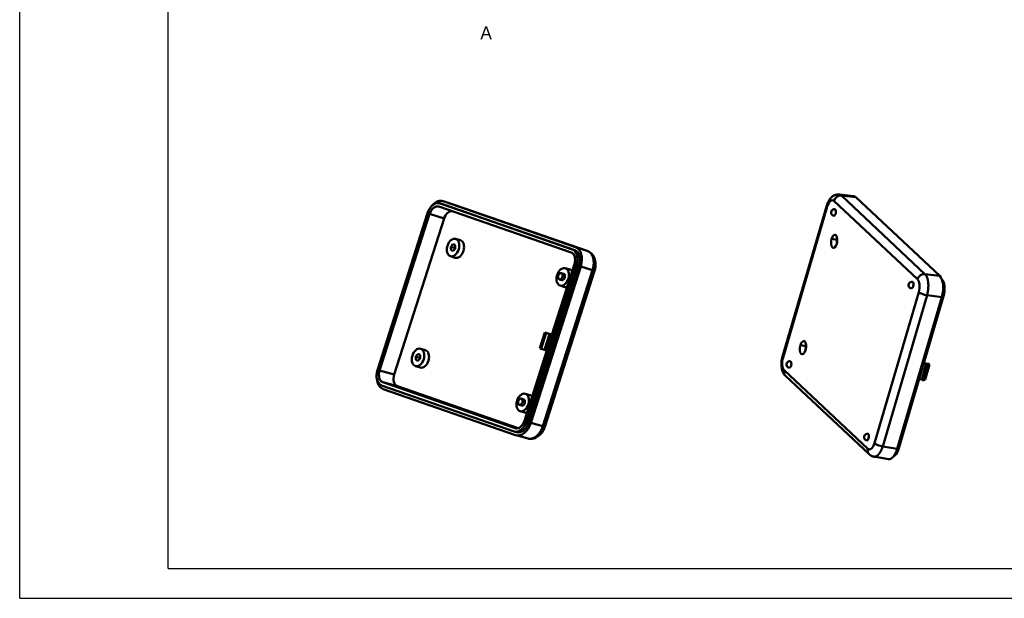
# Model space of a CAD drawing. Header units: millimetres. Extents: x 769 to 1254, y 326 to 1158.
# Tile 1 of 16: x 769 to 1038, y 326 to 484. Entities that reach past the tile are written whole.
import ezdxf

# ---------------------------------------------------------------- set-up
doc = ezdxf.new("R2010")
doc.units = ezdxf.units.MM
doc.layers.add('1轮廓实线层', color=7, linetype='Continuous')
doc.layers.add('2细线层', color=4, linetype='Continuous')
doc.layers.add('剖切线 (ISO)', color=7, linetype='Continuous', lineweight=70)
doc.layers.add('可见 (ISO)', color=7, linetype='Continuous', lineweight=50)
doc.styles.add('标签文本 (ISO)', font='txt')

msp = doc.modelspace()

# ---------------------------------------------------------------- linework, layer by layer
at = {"layer": '1轮廓实线层'}
for q in [(809.5, 658.1), (1242.04, 334.1)]:
    msp.add_line((809.5, 334.1), q, dxfattribs=at)
at = {"layer": '2细线层'}
for q in [(769, 666.2), (1250.14, 326)]:
    msp.add_line((769, 326), q, dxfattribs=at)
at = {"layer": '可见 (ISO)'}
for p, q in [((996.6773, 435.8253), (992.6941, 436.2674)), ((997.3101, 435.514), (993.3353, 435.9551)), ((993.3353, 435.9551), (1016.1708, 414.5552)), ((997.3101, 435.514), (1020.2077, 414.0559)), ((883.412, 432.963), (919.5811, 420.3915)), ((883.6751, 433.8574), (919.8837, 421.2721)), ((884.327, 433.6635), (883.6751, 433.8574)), ((920.5357, 421.0783), (884.327, 433.6635)), ((920.7655, 421.9008), (884.6151, 434.4657)), ((887.9226, 433.3972), (884.6151, 434.4657)), ((923.975, 420.8663), (887.9226, 433.3972)), ((989.3605, 433.2999), (977.2583, 392.0275)), ((989.505, 433.0092), (977.4029, 391.7368)), ((1014.129, 413.1073), (991.2934, 434.5072)), ((866.6915, 388.3381), (880.3545, 431.2032)), ((867.2779, 388.1681), (880.9215, 430.9723)), ((880.9215, 430.9723), (884.8629, 429.699)), ((991.3085, 430.4609), (991.3086, 430.4609)), ((884.8629, 429.699), (871.2765, 387.0743)), ((889.3281, 423.7555), (888.0242, 424.1432)), ((992.2257, 423.9221), (990.6631, 424.1351)), ((886.6132, 419.3986), (887.9171, 419.0108)), ((886.7617, 421.9645), (887.891, 421.6287)), ((920.5357, 421.0783), (919.8837, 421.2721)), ((920.7655, 421.9008), (923.975, 420.8663)), ((921.0187, 417.0694), (907.3557, 374.2042)), ((908.0076, 374.0103), (921.6706, 416.8755)), ((920.4323, 417.2394), (914.2936, 397.9804)), ((921.6706, 416.8755), (921.0187, 417.0694)), ((908.5498, 373.8718), (922.1842, 416.6471)), ((911.8074, 372.9879), (925.3937, 415.6126)), ((912.3857, 372.8352), (925.972, 415.4599)), ((917.5177, 414.6236), (916.8657, 414.8175)), ((919.2705, 415.7455), (917.9666, 416.1332)), ((925.3937, 415.6126), (922.1842, 416.6471)), ((1016.1708, 414.5552), (1020.2077, 414.0559)), ((916.3526, 413.0921), (917.0046, 412.8983)), ((916.5556, 411.3886), (917.8595, 411.0008)), ((1020.7869, 413.1441), (1020.7701, 413.1599)), ((1020.7756, 413.1456), (1020.7869, 413.1441)), ((1002.3551, 368.3533), (1014.4572, 409.6257)), ((1016.7179, 408.7524), (1004.6158, 367.4801)), ((1012.4784, 410.622), (1012.4784, 410.622)), ((1020.7548, 408.2531), (1016.7179, 408.7524)), ((1020.7548, 408.2531), (1008.6099, 366.8348)), ((1009.0541, 366.9968), (1021.2245, 408.5021)), ((1020.8374, 408.5548), (1021.2245, 408.5021)), ((911.0094, 394.2789), (912.3757, 398.5653)), ((911.3437, 394.1627), (912.7099, 398.4491)), ((913.6771, 398.1391), (912.3109, 393.8527)), ((912.3757, 398.5653), (912.7099, 398.4491)), ((912.3757, 398.5653), (914.2979, 397.9936)), ((912.5902, 393.7696), (913.9565, 398.056)), ((912.7099, 398.4491), (913.6771, 398.1391)), ((913.0945, 393.636), (914.4608, 397.9223)), ((913.9565, 398.056), (913.6318, 398.1689)), ((913.6318, 398.1689), (914.4608, 397.9223)), ((913.9565, 398.056), (913.6771, 398.1391)), ((914.4608, 397.9223), (914.2936, 397.9804)), ((879.7643, 393.7508), (878.4604, 394.1385)), ((912.9249, 393.6862), (906.7887, 374.4351)), ((911.3437, 394.1627), (911.0094, 394.2789)), ((912.3109, 393.8527), (911.3437, 394.1627)), ((912.3109, 393.8527), (912.5902, 393.7696)), ((912.595, 393.7845), (913.0945, 393.636)), ((983.7067, 394.8693), (982.1441, 395.0824)), ((877.1979, 391.9598), (878.3272, 391.624)), ((1016.4947, 389.9306), (1015.2777, 385.7802)), ((1016.4947, 389.9306), (1015.8064, 390.0244)), ((1017.1785, 390.0682), (1015.8715, 390.2464)), ((1017.3902, 389.8698), (1016.1732, 385.7194)), ((1016.7003, 389.7378), (1016.4947, 389.9306)), ((1017.0394, 389.6916), (1017.3902, 389.8698)), ((1017.3902, 389.8698), (1017.1785, 390.0682)), ((871.2765, 387.0743), (867.2779, 388.1681)), ((877.0494, 389.3939), (878.3533, 389.0061)), ((977.7311, 388.2551), (1000.5667, 366.8552)), ((979.1385, 388.957), (979.1385, 388.957)), ((1016.7003, 389.7378), (1015.4833, 385.5874)), ((1015.8224, 385.5412), (1017.0394, 389.6916)), ((1017.0394, 389.6916), (1016.7003, 389.7378)), ((904.2982, 372.4444), (868.1291, 385.0159)), ((868.1291, 385.0159), (872.1278, 383.9221)), ((978.083, 386.726), (1000.9186, 365.326)), ((1015.2777, 385.7802), (1014.5894, 385.874)), ((1015.4833, 385.5874), (1015.2777, 385.7802)), ((1015.4833, 385.5874), (1015.8224, 385.5412)), ((1016.1732, 385.7194), (1015.8224, 385.5412)), ((904.0351, 371.5501), (867.8265, 384.1353)), ((868.2486, 383.1189), (904.399, 370.554)), ((872.1278, 383.9221), (905.1236, 372.4536)), ((908.3404, 381.4544), (907.0365, 381.8422)), ((906.5876, 380.3325), (905.9356, 380.5264)), ((905.4225, 378.8011), (906.0745, 378.6072)), ((905.6255, 377.0975), (906.9294, 376.7098)), ((908.0076, 374.0103), (907.3557, 374.2042)), ((908.5498, 373.8718), (911.8074, 372.9879)), ((904.4538, 372.4022), (904.2982, 372.4444)), ((904.5273, 370.5143), (907.7862, 369.6301)), ((1000.3083, 369.118), (1000.3084, 369.118)), ((1004.6158, 367.4801), (1008.6099, 366.8348)), ((1008.6726, 367.0488), (1009.0541, 366.9968)), ((1002.2128, 364.6797), (1006.215, 364.0332))]:
    msp.add_line(p, q, dxfattribs=at)
for centre in [(991.4301, 431.3527), (1012.6, 411.5137), (979.2601, 389.8487), (1000.4299, 370.0098)]:
    msp.add_arc(centre, 0.9, 82.236732, 262.236732, dxfattribs=at)
for centre, major_axis, ratio, start_param, end_param in [((992.8762, 434.2915), (-1.2308, -1.3134), 0.84340709, 3.69864799, 5.25199103), ((996.0935, 431.3624), (0.6074, 4.4599), 0.46085235, 5.96683576, 6.29462687), ((882.5926, 430.3906), (-0.7689, -2.5887), 0.6548593, 3.11158643, 4.68207817), ((883.2495, 430.1784), (-1.2814, -4.3144), 0.6548593, 3.11158643, 4.07648173), ((887.3534, 431.6897), (-0.591, -1.7002), 0.75540541, 3.12467592, 3.15848569), ((991.0877, 432.7934), (1.7273, -0.5065), 0.27604904, 3.16279365, 3.64175699), ((991.0877, 432.7934), (1.7273, -0.5065), 0.27604904, 3.14158115, 3.16279365), ((990.5634, 432.0163), (0.3644, 2.676), 0.46085235, 5.96683576, 7.5373275), ((886.534, 429.1173), (-0.7689, -2.5887), 0.6548593, 3.37236148, 4.68207817), ((991.4301, 431.3527), (-0.1216, -0.8918), 0.46093537, 6.28318531, 7.5376692), ((991.4301, 431.3527), (-0.1216, -0.8918), 0.46093537, 1.25448329, 3.14159745), ((991.3688, 423.4738), (-0.2431, -1.7835), 0.46093537, 1.25448353, 4.39607619), ((887.3187, 421.7709), (0.2565, 0.8627), 0.65487125, 4.68261077, 7.82420342), ((888.6226, 421.3831), (-0.7055, -2.3723), 0.65487125, 0.00006677, 3.14156135), ((991.3688, 423.4738), (-0.2431, -1.7835), 0.46093537, 4.39607619, 7.53766884), ((992.9515, 423.2581), (0.2431, 1.7835), 0.46093537, 1.29664939, 1.84500458), ((887.3187, 421.7709), (0.2565, 0.8627), 0.65487125, 1.54101811, 4.68261077), ((918.7607, 417.8195), (-0.7706, -2.5881), 0.65488305, 1.54155075, 3.11204249), ((919.3981, 417.614), (-1.2844, -4.3135), 0.65488305, 1.54155075, 3.11204249), ((923.4058, 419.1588), (-0.591, -1.7002), 0.75540541, 2.96912375, 3.15848569), ((916.6092, 413.9548), (-0.2565, -0.8627), 0.65487125, 4.68261077, 7.82420342), ((916.6092, 413.9548), (-0.2565, -0.8627), 0.65487125, 1.54101811, 4.68261077), ((917.2611, 413.7609), (0.2565, 0.8627), 0.65487125, 4.68261077, 6.2831545), ((918.565, 413.3732), (-0.7055, -2.3723), 0.65487125, 2.72932534, 3.14156135), ((924.257, 416.0066), (-1.715, 0.5466), 0.02250128, 2.30248134, 3.14241369), ((1015.7117, 412.8915), (-1.2308, -1.3134), 0.84340709, 3.69864799, 5.25199103), ((1018.99, 409.9054), (0.6085, 4.4589), 0.46101837, 4.39641761, 5.96690935), ((917.2611, 413.7609), (0.2565, 0.8627), 0.65487125, 3.14156177, 4.68261077), ((1012.6, 411.5137), (-0.1216, -0.8918), 0.46093537, 1.25448329, 3.14159745), ((1013.3984, 410.617), (0.3651, 2.6754), 0.46101837, 4.39641761, 5.96690935), ((918.565, 413.3732), (-0.7055, -2.3723), 0.65487125, 0.00006677, 0.3527104), ((1012.6, 411.5137), (-0.1216, -0.8918), 0.46093537, 6.28318531, 7.5376692), ((1016.04, 409.4099), (1.7273, -0.5065), 0.27604904, 3.64175699, 5.19510002), ((982.8498, 394.4211), (-0.2431, -1.7835), 0.46093537, 1.25448353, 4.39607619), ((877.7549, 391.7662), (0.2565, 0.8627), 0.65487125, 4.68261077, 7.82420342), ((879.0588, 391.3785), (-0.7055, -2.3723), 0.65487125, 0.00006677, 3.14156135), ((982.8498, 394.4211), (-0.2431, -1.7835), 0.46093537, 4.39607619, 7.53766884), ((984.4325, 394.2053), (0.2431, 1.7835), 0.46093537, 1.29664939, 1.84500458), ((877.7549, 391.7662), (0.2565, 0.8627), 0.65487125, 1.54101811, 4.68261077), ((978.4617, 390.7455), (0.3651, 2.6754), 0.46101837, 1.25482496, 2.8253167), ((978.9856, 391.521), (1.7273, -0.5065), 0.27604904, 3.16306098, 3.64175699), ((978.9856, 391.521), (1.7273, -0.5065), 0.27604904, 3.14158115, 3.16306098), ((979.2601, 389.8487), (-0.1216, -0.8918), 0.46093537, 1.25448329, 3.14159745), ((868.9495, 387.588), (-0.7706, -2.5881), 0.65488305, 4.6831434, 6.25363514), ((979.3138, 388.0394), (-1.2308, -1.3134), 0.84340709, 5.25199103, 6.28316792), ((979.2601, 389.8487), (-0.1216, -0.8918), 0.46093537, 0, 1.25448389), ((869.616, 387.4057), (-1.2844, -4.3135), 0.65488305, 5.34167013, 6.25363514), ((872.9482, 386.4942), (-0.7706, -2.5881), 0.65488305, 4.6831434, 6.25363514), ((905.6791, 379.6637), (0.2565, 0.8627), 0.65487125, 1.54101811, 4.68261077), ((905.6791, 379.6637), (0.2565, 0.8627), 0.65487125, 4.68261077, 7.82420342), ((906.331, 379.4699), (0.2565, 0.8627), 0.65487125, 3.14156177, 4.68261077), ((906.331, 379.4699), (0.2565, 0.8627), 0.65487125, 4.68261077, 6.2831545), ((907.6349, 379.0821), (0.7055, 2.3723), 0.65487125, 5.87091818, 6.28315421), ((907.6349, 379.0821), (0.7055, 2.3723), 0.65487125, 3.14165963, 3.49430325), ((905.1176, 375.0168), (-0.7689, -2.5887), 0.6548593, 6.25317908, 7.82367082), ((905.7646, 374.8413), (-1.2814, -4.3144), 0.6548593, 6.25317908, 7.82367082), ((910.6707, 373.3819), (-1.715, 0.5466), 0.02250128, 2.30248134, 3.14156947), ((1000.4299, 370.0098), (-0.1216, -0.8918), 0.46093537, 0, 1.25448389), ((1000.4299, 370.0098), (-0.1216, -0.8918), 0.46093537, 1.25448329, 3.14159745), ((1001.2967, 369.3461), (0.3644, 2.676), 0.46085235, 2.8252431, 4.39573484), ((1003.9378, 368.1375), (1.7273, -0.5065), 0.27604904, 3.64175699, 5.19510002), ((1002.1494, 366.6394), (-1.2308, -1.3134), 0.84340709, 5.25199103, 6.28316792), ((1006.8458, 368.4896), (0.6074, 4.4599), 0.46085235, 3.13016368, 4.39573484), ((1002.1494, 366.6394), (-1.2308, -1.3134), 0.84340709, 6.28316793, 6.3724611)]:
    msp.add_ellipse(centre, major_axis=major_axis, ratio=ratio, start_param=start_param, end_param=end_param, dxfattribs=at)
for centre, major_axis in [((887.3187, 421.7709), (-0.7055, -2.3723)), ((917.2611, 413.7609), (-0.7055, -2.3723)), ((877.7549, 391.7662), (-0.7055, -2.3723)), ((906.331, 379.4699), (0.7055, 2.3723))]:
    msp.add_ellipse(centre, major_axis=major_axis, ratio=0.65487125, dxfattribs=at)
for points, knots in [([(992.6447, 436.2677), (992.3498, 436.2868), (991.7191, 436.2297), (990.7864, 435.7366), (990.0787, 434.9207), (989.6134, 434.0466), (989.4336, 433.5524), (989.3579, 433.2899)], [0, 0, 0, 0, 0.19000235, 0.42710281, 0.70094243, 0.84820676, 1, 1, 1, 1]), ([(992.632, 436.2722), (992.6342, 436.2721), (992.6414, 436.2718), (992.6538, 436.271), (992.6689, 436.2699), (992.6815, 436.2687), (992.6891, 436.2679), (992.6917, 436.2676)], [0, 0, 0, 0, 0.11086752, 0.36402574, 0.6171841, 0.8703426, 1, 1, 1, 1]), ([(992.6917, 436.2676), (992.6941, 436.2674), (992.7016, 436.2665), (992.7141, 436.265), (992.7291, 436.2629), (992.7441, 436.2606), (992.759, 436.258), (992.7739, 436.2552), (992.7888, 436.2522), (992.8037, 436.2489), (992.8185, 436.2455), (992.8333, 436.2417), (992.848, 436.2378), (992.8627, 436.2336), (992.8774, 436.2292), (992.892, 436.2245), (992.9066, 436.2196), (992.9211, 436.2145), (992.9356, 436.2092), (992.9501, 436.2036), (992.9645, 436.1978), (992.9789, 436.1917), (992.9933, 436.1855), (993.0076, 436.179), (993.0218, 436.1722), (993.036, 436.1653), (993.0502, 436.1581), (993.0643, 436.1507), (993.0783, 436.143), (993.0923, 436.1352), (993.1063, 436.1271), (993.1202, 436.1188), (993.1341, 436.1102), (993.1479, 436.1014), (993.1616, 436.0924), (993.1753, 436.0832), (993.189, 436.0738), (993.2026, 436.0641), (993.2161, 436.0542), (993.2296, 436.0441), (993.243, 436.0337), (993.2564, 436.0232), (993.2697, 436.0124), (993.2829, 436.0014), (993.2961, 435.9902), (993.3092, 435.9787), (993.3223, 435.9671), (993.3309, 435.9591), (993.3353, 435.9551)], [0, 0, 0, 0, 0.01072448, 0.03270802, 0.05469158, 0.07667515, 0.09865874, 0.12064234, 0.14262595, 0.16460958, 0.18659322, 0.20857688, 0.23056055, 0.25254424, 0.27452794, 0.29651165, 0.31849539, 0.34047914, 0.3624629, 0.38444668, 0.40643048, 0.4284143, 0.45039813, 0.47238198, 0.49436584, 0.51634972, 0.53833363, 0.56031754, 0.58230148, 0.60428544, 0.62626941, 0.6482534, 0.67023741, 0.69222145, 0.7142055, 0.73618957, 0.75817365, 0.78015776, 0.80214189, 0.82412604, 0.84611021, 0.8680944, 0.89007862, 0.91206285, 0.93404711, 0.95603138, 0.97801568, 1, 1, 1, 1]), ([(880.3545, 431.2032), (880.6407, 432.101), (881.1651, 432.9095), (882.3944, 433.8921), (883.0917, 434.0601), (883.6751, 433.8574)], [0, 0, 0, 0, 0.5, 0.5, 1, 1, 1, 1]), ([(919.8837, 421.2721), (920.4671, 421.0694), (920.9289, 420.4985), (921.3491, 418.9426), (921.3048, 417.9671), (921.0187, 417.0694)], [0, 0, 0, 0, 0.5, 0.5, 1, 1, 1, 1]), ([(921.6706, 416.8755), (921.9568, 417.7732), (922.001, 418.7487), (921.5809, 420.3046), (921.119, 420.8755), (920.5357, 421.0783)], [0, 0, 0, 0, 0.5, 0.5, 1, 1, 1, 1]), ([(925.3937, 415.6126), (925.3971, 415.623), (925.4037, 415.6436), (925.4135, 415.6747), (925.4232, 415.7058), (925.4328, 415.7369), (925.4422, 415.7681), (925.4514, 415.7993), (925.4605, 415.8306), (925.4694, 415.8619), (925.4782, 415.8933), (925.4868, 415.9246), (925.4953, 415.9561), (925.5036, 415.9875), (925.5118, 416.019), (925.5198, 416.0505), (925.5277, 416.082), (925.5354, 416.1136), (925.543, 416.1452), (925.5504, 416.1768), (925.5577, 416.2085), (925.5648, 416.2401), (925.5717, 416.2718), (925.5785, 416.3035), (925.5851, 416.3352), (925.5916, 416.3669), (925.5979, 416.3986), (925.6041, 416.4304), (925.6101, 416.4621), (925.6159, 416.4939), (925.6216, 416.5256), (925.6271, 416.5574), (925.6325, 416.5892), (925.6377, 416.6209), (925.6427, 416.6527), (925.6476, 416.6844), (925.6524, 416.7162), (925.6569, 416.7479), (925.6613, 416.7797), (925.6656, 416.8114), (925.6697, 416.8431), (925.6736, 416.8748), (925.6773, 416.9065), (925.6809, 416.9382), (925.6844, 416.9698), (925.6876, 417.0015), (925.6908, 417.0331), (925.6937, 417.0647), (925.6965, 417.0962), (925.6991, 417.1278), (925.7016, 417.1593), (925.7039, 417.1907), (925.706, 417.2222), (925.708, 417.2536), (925.7098, 417.285), (925.7114, 417.3163), (925.7129, 417.3476), (925.7142, 417.3789), (925.7154, 417.4101), (925.7163, 417.4413), (925.7172, 417.4724), (925.7178, 417.5035), (925.7183, 417.5345), (925.7186, 417.5655), (925.7188, 417.5965), (925.7188, 417.6274), (925.7187, 417.6582), (925.7183, 417.689), (925.7178, 417.7197), (925.7172, 417.7503), (925.7164, 417.7809), (925.7154, 417.8115), (925.7142, 417.8419), (925.7129, 417.8723), (925.7114, 417.9027), (925.7098, 417.9329), (925.708, 417.9631), (925.706, 417.9933), (925.7039, 418.0233), (925.7016, 418.0533), (925.6992, 418.0832), (925.6965, 418.113), (925.6937, 418.1428), (925.6908, 418.1724), (925.6877, 418.202), (925.6844, 418.2315), (925.681, 418.2609), (925.6774, 418.2902), (925.6736, 418.3194), (925.6697, 418.3486), (925.6656, 418.3776), (925.6614, 418.4066), (925.657, 418.4354), (925.6524, 418.4642), (925.6477, 418.4929), (925.6428, 418.5214), (925.6377, 418.5499), (925.6325, 418.5783), (925.6272, 418.6065), (925.6216, 418.6347), (925.616, 418.6627), (925.6101, 418.6906), (925.6041, 418.7185), (925.5979, 418.7462), (925.5916, 418.7738), (925.5851, 418.8012), (925.5785, 418.8286), (925.5717, 418.8559), (925.5648, 418.883), (925.5577, 418.91), (925.5504, 418.9369), (925.543, 418.9637), (925.5354, 418.9903), (925.5277, 419.0168), (925.5198, 419.0432), (925.5118, 419.0695), (925.5036, 419.0956), (925.4952, 419.1216), (925.4867, 419.1475), (925.4781, 419.1732), (925.4693, 419.1988), (925.4603, 419.2243), (925.4512, 419.2496), (925.442, 419.2748), (925.4326, 419.2998), (925.423, 419.3247), (925.4133, 419.3495), (925.4035, 419.3741), (925.3935, 419.3986), (925.3834, 419.4229), (925.3731, 419.447), (925.3626, 419.4711), (925.3521, 419.4949), (925.3413, 419.5186), (925.3305, 419.5422), (925.3194, 419.5656), (925.3083, 419.5889), (925.297, 419.612), (925.2855, 419.6349), (925.274, 419.6577), (925.2622, 419.6803), (925.2504, 419.7028), (925.2384, 419.7251), (925.2262, 419.7472), (925.2139, 419.7691), (925.2015, 419.7909), (925.189, 419.8126), (925.1763, 419.834), (925.1634, 419.8553), (925.1505, 419.8764), (925.1374, 419.8974), (925.1241, 419.9182), (925.1108, 419.9388), (925.0973, 419.9592), (925.0836, 419.9794), (925.0699, 419.9995), (925.056, 420.0194), (925.042, 420.0391), (925.0278, 420.0586), (925.0135, 420.078), (924.9991, 420.0971), (924.9846, 420.1161), (924.9699, 420.1349), (924.9552, 420.1535), (924.9403, 420.1719), (924.9252, 420.1902), (924.9101, 420.2082), (924.8948, 420.2261), (924.8794, 420.2437), (924.8639, 420.2612), (924.8483, 420.2785), (924.8325, 420.2956), (924.8166, 420.3125), (924.8006, 420.3292), (924.7845, 420.3457), (924.7683, 420.362), (924.752, 420.3781), (924.7355, 420.394), (924.719, 420.4097), (924.7023, 420.4252), (924.6855, 420.4405), (924.6686, 420.4556), (924.6516, 420.4705), (924.6345, 420.4852), (924.6173, 420.4997), (924.6, 420.514), (924.5826, 420.5281), (924.565, 420.542), (924.5474, 420.5557), (924.5297, 420.5691), (924.5118, 420.5824), (924.4939, 420.5954), (924.4758, 420.6083), (924.4577, 420.6209), (924.4395, 420.6333), (924.4211, 420.6455), (924.4027, 420.6575), (924.3842, 420.6693), (924.3656, 420.6808), (924.3468, 420.6922), (924.328, 420.7033), (924.3091, 420.7142), (924.2902, 420.7249), (924.2711, 420.7354), (924.2519, 420.7457), (924.2327, 420.7557), (924.2133, 420.7656), (924.1939, 420.7752), (924.1744, 420.7846), (924.1548, 420.7937), (924.1352, 420.8027), (924.1154, 420.8114), (924.0956, 420.8199), (924.0757, 420.8282), (924.0557, 420.8363), (924.0356, 420.8441), (924.0155, 420.8517), (923.9953, 420.8592), (923.9817, 420.8639), (923.975, 420.8663)], [0, 0, 0, 0, 0.00460846, 0.00921692, 0.01382537, 0.01843382, 0.02304226, 0.0276507, 0.03225913, 0.03686756, 0.04147599, 0.04608441, 0.05069282, 0.05530124, 0.05990965, 0.06451805, 0.06912645, 0.07373485, 0.07834324, 0.08295163, 0.08756001, 0.09216839, 0.09677677, 0.10138514, 0.10599351, 0.11060188, 0.11521024, 0.1198186, 0.12442695, 0.12903531, 0.13364365, 0.138252, 0.14286034, 0.14746868, 0.15207701, 0.15668534, 0.16129367, 0.165902, 0.17051032, 0.17511864, 0.17972695, 0.18433527, 0.18894358, 0.19355188, 0.19816019, 0.20276849, 0.20737679, 0.21198508, 0.21659338, 0.22120167, 0.22580996, 0.23041824, 0.23502652, 0.2396348, 0.24424308, 0.24885136, 0.25345963, 0.2580679, 0.26267617, 0.26728444, 0.2718927, 0.27650096, 0.28110922, 0.28571748, 0.29032574, 0.29493399, 0.29954225, 0.3041505, 0.30875874, 0.31336699, 0.31797524, 0.32258348, 0.32719172, 0.33179996, 0.3364082, 0.34101644, 0.34562467, 0.35023291, 0.35484114, 0.35944937, 0.3640576, 0.36866583, 0.37327406, 0.37788228, 0.38249051, 0.38709873, 0.39170696, 0.39631518, 0.4009234, 0.40553162, 0.41013984, 0.41474806, 0.41935627, 0.42396449, 0.42857271, 0.43318092, 0.43778914, 0.44239735, 0.44700557, 0.45161378, 0.45622199, 0.4608302, 0.46543842, 0.47004663, 0.47465484, 0.47926305, 0.48387126, 0.48847947, 0.49308768, 0.49769589, 0.50230411, 0.50691232, 0.51152053, 0.51612874, 0.52073695, 0.52534516, 0.52995337, 0.53456158, 0.5391698, 0.54377801, 0.54838622, 0.55299443, 0.55760265, 0.56221086, 0.56681908, 0.57142729, 0.57603551, 0.58064373, 0.58525194, 0.58986016, 0.59446838, 0.5990766, 0.60368482, 0.60829304, 0.61290127, 0.61750949, 0.62211772, 0.62672594, 0.63133417, 0.6359424, 0.64055063, 0.64515886, 0.64976709, 0.65437533, 0.65898356, 0.6635918, 0.66820004, 0.67280828, 0.67741652, 0.68202476, 0.68663301, 0.69124126, 0.6958495, 0.70045775, 0.70506601, 0.70967426, 0.71428252, 0.71889078, 0.72349904, 0.7281073, 0.73271556, 0.73732383, 0.7419321, 0.74654037, 0.75114864, 0.75575692, 0.7603652, 0.76497348, 0.76958176, 0.77419004, 0.77879833, 0.78340662, 0.78801492, 0.79262321, 0.79723151, 0.80183981, 0.80644812, 0.81105642, 0.81566473, 0.82027305, 0.82488136, 0.82948968, 0.834098, 0.83870633, 0.84331466, 0.84792299, 0.85253132, 0.85713966, 0.861748, 0.86635635, 0.87096469, 0.87557305, 0.8801814, 0.88478976, 0.88939812, 0.89400649, 0.89861486, 0.90322323, 0.90783161, 0.91243999, 0.91704837, 0.92165676, 0.92626515, 0.93087355, 0.93548195, 0.94009035, 0.94469876, 0.94930718, 0.95391559, 0.95852401, 0.96313244, 0.96774087, 0.9723493, 0.97695774, 0.98156618, 0.98617463, 0.99078308, 0.99539154, 1, 1, 1, 1]), ([(925.972, 415.46), (926.0655, 415.7569), (926.2014, 416.3476), (926.2611, 417.254), (926.1802, 418.1101), (925.9027, 419.1187), (925.281, 420.1217), (924.5907, 420.5936), (924.2074, 420.7578)], [0, 0, 0, 0, 0.13917128, 0.27498047, 0.40723848, 0.53564256, 0.77794955, 1, 1, 1, 1]), ([(1016.1708, 414.5552), (1016.175, 414.5512), (1016.1834, 414.5432), (1016.1959, 414.5309), (1016.2083, 414.5184), (1016.2206, 414.5057), (1016.2329, 414.4928), (1016.2451, 414.4797), (1016.2572, 414.4664), (1016.2693, 414.4528), (1016.2813, 414.439), (1016.2933, 414.4251), (1016.3051, 414.4109), (1016.3169, 414.3965), (1016.3287, 414.3819), (1016.3403, 414.367), (1016.3519, 414.352), (1016.3634, 414.3368), (1016.3749, 414.3213), (1016.3863, 414.3057), (1016.3975, 414.2899), (1016.4088, 414.2738), (1016.4199, 414.2576), (1016.431, 414.2411), (1016.442, 414.2244), (1016.4529, 414.2076), (1016.4637, 414.1905), (1016.4745, 414.1733), (1016.4852, 414.1558), (1016.4958, 414.1382), (1016.5063, 414.1203), (1016.5168, 414.1023), (1016.5271, 414.0841), (1016.5374, 414.0656), (1016.5476, 414.047), (1016.5577, 414.0282), (1016.5678, 414.0092), (1016.5777, 413.99), (1016.5876, 413.9706), (1016.5974, 413.9511), (1016.6071, 413.9313), (1016.6167, 413.9114), (1016.6262, 413.8913), (1016.6357, 413.871), (1016.645, 413.8505), (1016.6543, 413.8298), (1016.6635, 413.809), (1016.6726, 413.788), (1016.6816, 413.7668), (1016.6905, 413.7454), (1016.6993, 413.7239), (1016.7081, 413.7021), (1016.7167, 413.6802), (1016.7253, 413.6582), (1016.7337, 413.6359), (1016.7421, 413.6135), (1016.7504, 413.5909), (1016.7586, 413.5682), (1016.7667, 413.5453), (1016.7747, 413.5222), (1016.7826, 413.499), (1016.7904, 413.4756), (1016.7981, 413.452), (1016.8058, 413.4283), (1016.8133, 413.4044), (1016.8207, 413.3804), (1016.8281, 413.3562), (1016.8353, 413.3318), (1016.8424, 413.3073), (1016.8495, 413.2827), (1016.8564, 413.2579), (1016.8633, 413.2329), (1016.87, 413.2078), (1016.8767, 413.1826), (1016.8832, 413.1572), (1016.8897, 413.1316), (1016.896, 413.106), (1016.9023, 413.0801), (1016.9084, 413.0542), (1016.9145, 413.0281), (1016.9205, 413.0018), (1016.9263, 412.9755), (1016.932, 412.9489), (1016.9377, 412.9223), (1016.9432, 412.8955), (1016.9487, 412.8686), (1016.954, 412.8416), (1016.9593, 412.8144), (1016.9644, 412.7871), (1016.9694, 412.7597), (1016.9743, 412.7322), (1016.9792, 412.7045), (1016.9839, 412.6767), (1016.9885, 412.6488), (1016.993, 412.6208), (1016.9974, 412.5927), (1017.0017, 412.5644), (1017.0059, 412.536), (1017.01, 412.5076), (1017.0139, 412.479), (1017.0178, 412.4503), (1017.0216, 412.4215), (1017.0252, 412.3926), (1017.0288, 412.3636), (1017.0322, 412.3344), (1017.0356, 412.3052), (1017.0388, 412.2759), (1017.0419, 412.2465), (1017.045, 412.217), (1017.0479, 412.1874), (1017.0507, 412.1577), (1017.0534, 412.1279), (1017.0559, 412.098), (1017.0584, 412.068), (1017.0608, 412.038), (1017.063, 412.0078), (1017.0652, 411.9776), (1017.0672, 411.9473), (1017.0692, 411.9169), (1017.071, 411.8864), (1017.0727, 411.8559), (1017.0743, 411.8252), (1017.0758, 411.7945), (1017.0772, 411.7638), (1017.0785, 411.7329), (1017.0796, 411.702), (1017.0807, 411.671), (1017.0816, 411.64), (1017.0825, 411.6089), (1017.0832, 411.5777), (1017.0838, 411.5464), (1017.0843, 411.5151), (1017.0847, 411.4838), (1017.085, 411.4524), (1017.0852, 411.4209), (1017.0852, 411.3894), (1017.0852, 411.3578), (1017.085, 411.3262), (1017.0848, 411.2945), (1017.0844, 411.2628), (1017.0839, 411.231), (1017.0833, 411.1992), (1017.0826, 411.1673), (1017.0818, 411.1355), (1017.0809, 411.1035), (1017.0799, 411.0716), (1017.0787, 411.0396), (1017.0775, 411.0075), (1017.0761, 410.9755), (1017.0746, 410.9434), (1017.0731, 410.9112), (1017.0714, 410.8791), (1017.0696, 410.8469), (1017.0677, 410.8147), (1017.0656, 410.7825), (1017.0635, 410.7502), (1017.0613, 410.718), (1017.0589, 410.6857), (1017.0565, 410.6534), (1017.0539, 410.6211), (1017.0512, 410.5888), (1017.0485, 410.5565), (1017.0456, 410.5241), (1017.0426, 410.4918), (1017.0395, 410.4594), (1017.0363, 410.4271), (1017.0329, 410.3947), (1017.0295, 410.3624), (1017.026, 410.33), (1017.0224, 410.2977), (1017.0186, 410.2654), (1017.0147, 410.233), (1017.0108, 410.2007), (1017.0067, 410.1684), (1017.0026, 410.1361), (1016.9983, 410.1038), (1016.9939, 410.0715), (1016.9894, 410.0393), (1016.9848, 410.0071), (1016.9801, 409.9748), (1016.9753, 409.9426), (1016.9704, 409.9105), (1016.9654, 409.8783), (1016.9603, 409.8462), (1016.955, 409.8141), (1016.9497, 409.7821), (1016.9443, 409.7501), (1016.9387, 409.7181), (1016.9331, 409.6861), (1016.9274, 409.6542), (1016.9215, 409.6223), (1016.9156, 409.5905), (1016.9096, 409.5587), (1016.9034, 409.527), (1016.8972, 409.4953), (1016.8908, 409.4636), (1016.8844, 409.432), (1016.8778, 409.4004), (1016.8712, 409.3689), (1016.8644, 409.3375), (1016.8576, 409.3061), (1016.8507, 409.2748), (1016.8436, 409.2435), (1016.8365, 409.2123), (1016.8292, 409.1811), (1016.8219, 409.15), (1016.8145, 409.119), (1016.807, 409.0881), (1016.7993, 409.0572), (1016.7916, 409.0263), (1016.7838, 408.9956), (1016.7759, 408.9649), (1016.7679, 408.9343), (1016.7598, 408.9038), (1016.7516, 408.8734), (1016.7433, 408.843), (1016.7349, 408.8127), (1016.7265, 408.7825), (1016.7208, 408.7625), (1016.7179, 408.7524)], [0, 0, 0, 0, 0.00460846, 0.00921692, 0.01382537, 0.01843382, 0.02304226, 0.0276507, 0.03225913, 0.03686756, 0.04147599, 0.04608441, 0.05069282, 0.05530124, 0.05990965, 0.06451805, 0.06912645, 0.07373485, 0.07834324, 0.08295163, 0.08756001, 0.09216839, 0.09677677, 0.10138514, 0.10599351, 0.11060188, 0.11521024, 0.1198186, 0.12442695, 0.12903531, 0.13364365, 0.138252, 0.14286034, 0.14746868, 0.15207701, 0.15668534, 0.16129367, 0.165902, 0.17051032, 0.17511864, 0.17972695, 0.18433527, 0.18894358, 0.19355188, 0.19816019, 0.20276849, 0.20737679, 0.21198508, 0.21659338, 0.22120167, 0.22580996, 0.23041824, 0.23502652, 0.2396348, 0.24424308, 0.24885136, 0.25345963, 0.2580679, 0.26267617, 0.26728444, 0.2718927, 0.27650096, 0.28110922, 0.28571748, 0.29032574, 0.29493399, 0.29954225, 0.3041505, 0.30875874, 0.31336699, 0.31797524, 0.32258348, 0.32719172, 0.33179996, 0.3364082, 0.34101644, 0.34562467, 0.35023291, 0.35484114, 0.35944937, 0.3640576, 0.36866583, 0.37327406, 0.37788228, 0.38249051, 0.38709873, 0.39170696, 0.39631518, 0.4009234, 0.40553162, 0.41013984, 0.41474806, 0.41935627, 0.42396449, 0.42857271, 0.43318092, 0.43778914, 0.44239735, 0.44700557, 0.45161378, 0.45622199, 0.4608302, 0.46543842, 0.47004663, 0.47465484, 0.47926305, 0.48387126, 0.48847947, 0.49308768, 0.49769589, 0.50230411, 0.50691232, 0.51152053, 0.51612874, 0.52073695, 0.52534516, 0.52995337, 0.53456158, 0.5391698, 0.54377801, 0.54838622, 0.55299443, 0.55760265, 0.56221086, 0.56681908, 0.57142729, 0.57603551, 0.58064373, 0.58525194, 0.58986016, 0.59446838, 0.5990766, 0.60368482, 0.60829304, 0.61290127, 0.61750949, 0.62211772, 0.62672594, 0.63133417, 0.6359424, 0.64055063, 0.64515886, 0.64976709, 0.65437533, 0.65898356, 0.6635918, 0.66820004, 0.67280828, 0.67741652, 0.68202476, 0.68663301, 0.69124126, 0.6958495, 0.70045775, 0.70506601, 0.70967426, 0.71428252, 0.71889078, 0.72349904, 0.7281073, 0.73271556, 0.73732383, 0.7419321, 0.74654037, 0.75114864, 0.75575692, 0.7603652, 0.76497348, 0.76958176, 0.77419004, 0.77879833, 0.78340662, 0.78801492, 0.79262321, 0.79723151, 0.80183981, 0.80644812, 0.81105642, 0.81566473, 0.82027305, 0.82488136, 0.82948968, 0.834098, 0.83870633, 0.84331466, 0.84792299, 0.85253132, 0.85713966, 0.861748, 0.86635635, 0.87096469, 0.87557305, 0.8801814, 0.88478976, 0.88939812, 0.89400649, 0.89861486, 0.90322323, 0.90783161, 0.91243999, 0.91704837, 0.92165676, 0.92626515, 0.93087355, 0.93548195, 0.94009035, 0.94469876, 0.94930718, 0.95391559, 0.95852401, 0.96313244, 0.96774087, 0.9723493, 0.97695774, 0.98156618, 0.98617463, 0.99078308, 0.99539154, 1, 1, 1, 1]), ([(1021.2245, 408.5021), (1021.4794, 409.3713), (1021.5806, 410.3775), (1021.4186, 412.096), (1021.1564, 412.7978), (1020.7869, 413.1441)], [0, 0, 0, 0, 0.5, 0.5, 1, 1, 1, 1]), ([(977.2558, 392.0175), (977.108, 391.5037), (976.9317, 390.5003), (976.9824, 388.9357), (977.3732, 387.6127), (977.8294, 386.974), (978.1045, 386.7063)], [0, 0, 0, 0, 0.26308593, 0.51580347, 0.76119744, 1, 1, 1, 1]), ([(867.8265, 384.1353), (867.2431, 384.3381), (866.7813, 384.909), (866.3611, 386.4649), (866.4054, 387.4403), (866.6915, 388.3381)], [0, 0, 0, 0, 0.5, 0.5, 1, 1, 1, 1]), ([(907.3557, 374.2042), (907.0695, 373.3065), (906.5451, 372.4979), (905.3158, 371.5153), (904.6185, 371.3473), (904.0351, 371.5501)], [0, 0, 0, 0, 0.5, 0.5, 1, 1, 1, 1]), ([(904.7501, 371.3359), (905.3202, 371.1659), (905.9898, 371.339), (907.1971, 372.3041), (907.7215, 373.1126), (908.0076, 374.0103)], [0, 0, 0, 0, 0.49089178, 0.49089178, 1, 1, 1, 1]), ([(908.2874, 369.5635), (908.6715, 369.5362), (909.4635, 369.6046), (910.6522, 370.1892), (911.5217, 371.0956), (912.0827, 372.0327), (912.2964, 372.5569), (912.3857, 372.8353)], [0, 0, 0, 0, 0.20699559, 0.4456779, 0.71077652, 0.85257093, 1, 1, 1, 1]), ([(908.345, 369.5612), (908.3497, 369.5613), (908.3618, 369.5615), (908.3812, 369.562), (908.4033, 369.5629), (908.4255, 369.5639), (908.4476, 369.5653), (908.4698, 369.5668), (908.4921, 369.5686), (908.5143, 369.5705), (908.5366, 369.5728), (908.5589, 369.5752), (908.5812, 369.5779), (908.6035, 369.5808), (908.6259, 369.584), (908.6483, 369.5873), (908.6707, 369.5909), (908.6931, 369.5948), (908.7156, 369.5988), (908.738, 369.6031), (908.7605, 369.6076), (908.783, 369.6124), (908.8054, 369.6174), (908.8279, 369.6226), (908.8505, 369.628), (908.873, 369.6336), (908.8955, 369.6395), (908.918, 369.6456), (908.9406, 369.652), (908.9631, 369.6585), (908.9856, 369.6653), (909.0082, 369.6723), (909.0307, 369.6796), (909.0532, 369.687), (909.0758, 369.6947), (909.0983, 369.7026), (909.1208, 369.7107), (909.1433, 369.7191), (909.1659, 369.7277), (909.1884, 369.7365), (909.2108, 369.7455), (909.2333, 369.7547), (909.2558, 369.7642), (909.2782, 369.7739), (909.3007, 369.7838), (909.3231, 369.7939), (909.3455, 369.8042), (909.3679, 369.8148), (909.3903, 369.8256), (909.4126, 369.8365), (909.4349, 369.8478), (909.4572, 369.8592), (909.4795, 369.8708), (909.5018, 369.8827), (909.524, 369.8947), (909.5462, 369.907), (909.5684, 369.9195), (909.5905, 369.9322), (909.6126, 369.9451), (909.6347, 369.9582), (909.6567, 369.9716), (909.6788, 369.9851), (909.7007, 369.9989), (909.7227, 370.0128), (909.7446, 370.027), (909.7664, 370.0414), (909.7882, 370.0559), (909.81, 370.0707), (909.8318, 370.0857), (909.8534, 370.1009), (909.8751, 370.1163), (909.8967, 370.1319), (909.9182, 370.1477), (909.9397, 370.1637), (909.9612, 370.1799), (909.9826, 370.1963), (910.004, 370.2129), (910.0253, 370.2296), (910.0465, 370.2466), (910.0677, 370.2638), (910.0888, 370.2812), (910.1099, 370.2987), (910.1309, 370.3165), (910.1519, 370.3344), (910.1728, 370.3526), (910.1936, 370.3709), (910.2144, 370.3894), (910.2351, 370.4081), (910.2557, 370.427), (910.2763, 370.4461), (910.2968, 370.4653), (910.3173, 370.4848), (910.3377, 370.5044), (910.358, 370.5242), (910.3782, 370.5442), (910.3984, 370.5643), (910.4184, 370.5847), (910.4385, 370.6052), (910.4584, 370.6259), (910.4783, 370.6468), (910.498, 370.6678), (910.5177, 370.689), (910.5374, 370.7104), (910.5569, 370.732), (910.5764, 370.7537), (910.5957, 370.7756), (910.615, 370.7977), (910.6343, 370.8199), (910.6534, 370.8423), (910.6724, 370.8648), (910.6914, 370.8876), (910.7102, 370.9104), (910.729, 370.9335), (910.7477, 370.9567), (910.7663, 370.98), (910.7848, 371.0035), (910.8032, 371.0272), (910.8215, 371.051), (910.8397, 371.075), (910.8578, 371.0991), (910.8758, 371.1234), (910.8938, 371.1478), (910.9116, 371.1724), (910.9293, 371.1971), (910.9469, 371.222), (910.9644, 371.247), (910.9819, 371.2721), (910.9992, 371.2974), (911.0164, 371.3229), (911.0335, 371.3484), (911.0505, 371.3741), (911.0674, 371.4), (911.0841, 371.4259), (911.1008, 371.452), (911.1174, 371.4783), (911.1338, 371.5047), (911.1501, 371.5312), (911.1664, 371.5578), (911.1825, 371.5845), (911.1985, 371.6114), (911.2144, 371.6384), (911.2301, 371.6655), (911.2458, 371.6928), (911.2613, 371.7201), (911.2767, 371.7476), (911.292, 371.7752), (911.3072, 371.8029), (911.3222, 371.8307), (911.3372, 371.8587), (911.352, 371.8867), (911.3666, 371.9149), (911.3812, 371.9431), (911.3956, 371.9715), (911.41, 372), (911.4241, 372.0285), (911.4382, 372.0572), (911.4521, 372.086), (911.4659, 372.1148), (911.4796, 372.1438), (911.4931, 372.1729), (911.5066, 372.202), (911.5198, 372.2313), (911.533, 372.2606), (911.546, 372.2901), (911.5589, 372.3196), (911.5716, 372.3492), (911.5843, 372.3789), (911.5967, 372.4086), (911.6091, 372.4385), (911.6213, 372.4684), (911.6334, 372.4984), (911.6453, 372.5285), (911.6571, 372.5587), (911.6687, 372.5889), (911.6803, 372.6192), (911.6916, 372.6496), (911.7029, 372.68), (911.714, 372.7106), (911.7249, 372.7411), (911.7357, 372.7718), (911.7464, 372.8025), (911.7569, 372.8333), (911.7673, 372.8641), (911.7775, 372.895), (911.7876, 372.9259), (911.7976, 372.9569), (911.8041, 372.9776), (911.8074, 372.9879)], [0, 0, 0, 0, 0.00348778, 0.00890367, 0.01431956, 0.01973545, 0.02515133, 0.0305672, 0.03598307, 0.04139894, 0.04681481, 0.05223067, 0.05764653, 0.06306239, 0.06847824, 0.07389409, 0.07930993, 0.08472578, 0.09014162, 0.09555746, 0.10097329, 0.10638912, 0.11180495, 0.11722077, 0.1226366, 0.12805242, 0.13346823, 0.13888405, 0.14429986, 0.14971567, 0.15513148, 0.16054728, 0.16596309, 0.17137889, 0.17679468, 0.18221048, 0.18762627, 0.19304207, 0.19845786, 0.20387364, 0.20928943, 0.21470521, 0.22012099, 0.22553677, 0.23095255, 0.23636833, 0.2417841, 0.24719988, 0.25261565, 0.25803142, 0.26344719, 0.26886296, 0.27427872, 0.27969449, 0.28511025, 0.29052602, 0.29594178, 0.30135754, 0.3067733, 0.31218905, 0.31760481, 0.32302057, 0.32843632, 0.33385208, 0.33926783, 0.34468359, 0.35009934, 0.35551509, 0.36093084, 0.3663466, 0.37176235, 0.3771781, 0.38259385, 0.3880096, 0.39342535, 0.3988411, 0.40425684, 0.40967259, 0.41508834, 0.42050409, 0.42591984, 0.43133559, 0.43675134, 0.44216709, 0.44758284, 0.45299859, 0.45841434, 0.46383009, 0.46924585, 0.4746616, 0.48007735, 0.4854931, 0.49090886, 0.49632461, 0.50174037, 0.50715613, 0.51257188, 0.51798764, 0.5234034, 0.52881916, 0.53423492, 0.53965069, 0.54506645, 0.55048221, 0.55589798, 0.56131375, 0.56672952, 0.57214529, 0.57756106, 0.58297683, 0.58839261, 0.59380838, 0.59922416, 0.60463994, 0.61005572, 0.61547151, 0.62088729, 0.62630308, 0.63171887, 0.63713466, 0.64255046, 0.64796625, 0.65338205, 0.65879785, 0.66421365, 0.66962946, 0.67504527, 0.68046108, 0.68587689, 0.6912927, 0.69670852, 0.70212434, 0.70754016, 0.71295599, 0.71837182, 0.72378765, 0.72920348, 0.73461932, 0.74003516, 0.745451, 0.75086685, 0.7562827, 0.76169855, 0.76711441, 0.77253027, 0.77794613, 0.78336199, 0.78877786, 0.79419374, 0.79960961, 0.80502549, 0.81044138, 0.81585726, 0.82127315, 0.82668905, 0.83210495, 0.83752085, 0.84293676, 0.84835267, 0.85376858, 0.8591845, 0.86460043, 0.87001635, 0.87543228, 0.88084822, 0.88626416, 0.8916801, 0.89709605, 0.90251201, 0.90792796, 0.91334393, 0.9187599, 0.92417587, 0.92959184, 0.93500783, 0.94042381, 0.9458398, 0.9512558, 0.9566718, 0.96208781, 0.96750382, 0.97291984, 0.97833586, 0.98375189, 0.98916792, 0.99458396, 1, 1, 1, 1]), ([(907.7825, 369.6311), (907.7885, 369.6295), (907.8014, 369.626), (907.8213, 369.6209), (907.8422, 369.6158), (907.8631, 369.6109), (907.8841, 369.6062), (907.9052, 369.6018), (907.9263, 369.5975), (907.9475, 369.5936), (907.9687, 369.5898), (907.99, 369.5863), (908.0114, 369.583), (908.0328, 369.5799), (908.0542, 369.5771), (908.0757, 369.5744), (908.0972, 369.5721), (908.1188, 369.5699), (908.1405, 369.568), (908.1622, 369.5663), (908.1839, 369.5648), (908.2057, 369.5636), (908.2275, 369.5626), (908.2493, 369.5618), (908.2712, 369.5613), (908.2931, 369.561), (908.3151, 369.5609), (908.3324, 369.561), (908.3423, 369.5611), (908.345, 369.5612)], [0, 0, 0, 0, 0.03304741, 0.07118286, 0.10931827, 0.14745364, 0.18558898, 0.22372429, 0.26185956, 0.2999948, 0.33813, 0.37626517, 0.41440031, 0.45253542, 0.49067049, 0.52880553, 0.56694054, 0.60507552, 0.64321047, 0.68134539, 0.71948028, 0.75761514, 0.79574997, 0.83388477, 0.87201954, 0.91015428, 0.948289, 0.98642368, 1, 1, 1, 1]), ([(1004.6158, 367.4801), (1004.6128, 367.4701), (1004.6067, 367.4501), (1004.5976, 367.4202), (1004.5883, 367.3904), (1004.579, 367.3607), (1004.5696, 367.3311), (1004.5601, 367.3016), (1004.5505, 367.2722), (1004.5408, 367.2429), (1004.531, 367.2136), (1004.5212, 367.1845), (1004.5112, 367.1555), (1004.5012, 367.1266), (1004.4911, 367.0978), (1004.4809, 367.0691), (1004.4706, 367.0405), (1004.4603, 367.012), (1004.4498, 366.9836), (1004.4393, 366.9554), (1004.4287, 366.9272), (1004.418, 366.8992), (1004.4072, 366.8713), (1004.3963, 366.8435), (1004.3854, 366.8158), (1004.3744, 366.7883), (1004.3633, 366.7608), (1004.3521, 366.7335), (1004.3409, 366.7064), (1004.3295, 366.6793), (1004.3181, 366.6524), (1004.3066, 366.6256), (1004.2951, 366.5989), (1004.2835, 366.5724), (1004.2718, 366.546), (1004.26, 366.5197), (1004.2481, 366.4936), (1004.2362, 366.4676), (1004.2242, 366.4418), (1004.2122, 366.416), (1004.2, 366.3905), (1004.1878, 366.3651), (1004.1756, 366.3398), (1004.1632, 366.3147), (1004.1508, 366.2897), (1004.1384, 366.2648), (1004.1258, 366.2401), (1004.1132, 366.2156), (1004.1006, 366.1912), (1004.0878, 366.167), (1004.075, 366.1429), (1004.0622, 366.119), (1004.0493, 366.0953), (1004.0363, 366.0717), (1004.0232, 366.0482), (1004.0101, 366.025), (1003.997, 366.0018), (1003.9838, 365.9789), (1003.9705, 365.9561), (1003.9571, 365.9335), (1003.9438, 365.911), (1003.9303, 365.8887), (1003.9168, 365.8666), (1003.9033, 365.8447), (1003.8897, 365.8229), (1003.876, 365.8013), (1003.8623, 365.7799), (1003.8485, 365.7587), (1003.8347, 365.7376), (1003.8208, 365.7167), (1003.8069, 365.696), (1003.793, 365.6754), (1003.779, 365.6551), (1003.7649, 365.6349), (1003.7508, 365.6149), (1003.7366, 365.5951), (1003.7225, 365.5755), (1003.7082, 365.5561), (1003.6939, 365.5368), (1003.6796, 365.5178), (1003.6652, 365.4989), (1003.6508, 365.4802), (1003.6364, 365.4617), (1003.6219, 365.4435), (1003.6074, 365.4253), (1003.5928, 365.4074), (1003.5782, 365.3897), (1003.5636, 365.3722), (1003.5489, 365.3549), (1003.5342, 365.3378), (1003.5195, 365.3208), (1003.5047, 365.3041), (1003.4899, 365.2876), (1003.4751, 365.2713), (1003.4602, 365.2552), (1003.4453, 365.2392), (1003.4304, 365.2235), (1003.4154, 365.208), (1003.4004, 365.1927), (1003.3854, 365.1776), (1003.3704, 365.1627), (1003.3553, 365.148), (1003.3402, 365.1336), (1003.3251, 365.1193), (1003.31, 365.1052), (1003.2948, 365.0914), (1003.2797, 365.0778), (1003.2645, 365.0644), (1003.2492, 365.0511), (1003.234, 365.0382), (1003.2187, 365.0254), (1003.2035, 365.0128), (1003.1882, 365.0005), (1003.1729, 364.9883), (1003.1575, 364.9764), (1003.1422, 364.9647), (1003.1269, 364.9532), (1003.1115, 364.942), (1003.0961, 364.9309), (1003.0807, 364.9201), (1003.0653, 364.9095), (1003.0499, 364.8991), (1003.0345, 364.889), (1003.0191, 364.879), (1003.0037, 364.8693), (1002.9882, 364.8598), (1002.9728, 364.8506), (1002.9574, 364.8415), (1002.9419, 364.8327), (1002.9265, 364.8241), (1002.911, 364.8157), (1002.8955, 364.8076), (1002.8801, 364.7997), (1002.8646, 364.792), (1002.8492, 364.7845), (1002.8337, 364.7773), (1002.8183, 364.7703), (1002.8028, 364.7635), (1002.7874, 364.757), (1002.7719, 364.7506), (1002.7565, 364.7446), (1002.7411, 364.7387), (1002.7257, 364.7331), (1002.7103, 364.7277), (1002.6949, 364.7225), (1002.6795, 364.7175), (1002.6641, 364.7128), (1002.6487, 364.7084), (1002.6334, 364.7041), (1002.618, 364.7001), (1002.6027, 364.6963), (1002.5874, 364.6928), (1002.5721, 364.6895), (1002.5568, 364.6864), (1002.5415, 364.6835), (1002.5263, 364.6809), (1002.5111, 364.6785), (1002.4958, 364.6764), (1002.4807, 364.6744), (1002.4655, 364.6728), (1002.4503, 364.6713), (1002.4352, 364.6701), (1002.4201, 364.6691), (1002.405, 364.6684), (1002.39, 364.6678), (1002.375, 364.6676), (1002.36, 364.6675), (1002.345, 364.6677), (1002.33, 364.6681), (1002.3151, 364.6688), (1002.3002, 364.6696), (1002.2854, 364.6708), (1002.2705, 364.6721), (1002.2558, 364.6737), (1002.241, 364.6755), (1002.2279, 364.6773), (1002.2197, 364.6786), (1002.2165, 364.6791)], [0, 0, 0, 0, 0.00572546, 0.01145092, 0.01717637, 0.02290182, 0.02862726, 0.03435269, 0.04007812, 0.04580354, 0.05152896, 0.05725437, 0.06297978, 0.06870518, 0.07443058, 0.08015597, 0.08588136, 0.09160674, 0.09733212, 0.10305749, 0.10878286, 0.11450822, 0.12023358, 0.12595893, 0.13168428, 0.13740963, 0.14313497, 0.1488603, 0.15458563, 0.16031096, 0.16603628, 0.1717616, 0.17748691, 0.18321222, 0.18893753, 0.19466283, 0.20038813, 0.20611342, 0.21183871, 0.217564, 0.22328928, 0.22901456, 0.23473983, 0.2404651, 0.24619037, 0.25191564, 0.2576409, 0.26336615, 0.26909141, 0.27481666, 0.28054191, 0.28626715, 0.29199239, 0.29771763, 0.30344287, 0.3091681, 0.31489333, 0.32061855, 0.32634378, 0.332069, 0.33779422, 0.34351943, 0.34924464, 0.35496986, 0.36069506, 0.36642027, 0.37214547, 0.37787067, 0.38359587, 0.38932107, 0.39504626, 0.40077145, 0.40649664, 0.41222183, 0.41794702, 0.4236722, 0.42939738, 0.43512257, 0.44084774, 0.44657292, 0.4522981, 0.45802327, 0.46374844, 0.46947361, 0.47519878, 0.48092395, 0.48664912, 0.49237429, 0.49809945, 0.50382461, 0.50954978, 0.51527494, 0.5210001, 0.52672526, 0.53245041, 0.53817557, 0.54390073, 0.54962588, 0.55535104, 0.56107619, 0.56680135, 0.5725265, 0.57825166, 0.58397681, 0.58970196, 0.59542711, 0.60115227, 0.60687742, 0.61260257, 0.61832772, 0.62405287, 0.62977802, 0.63550318, 0.64122833, 0.64695348, 0.65267863, 0.65840378, 0.66412894, 0.66985409, 0.67557924, 0.6813044, 0.68702955, 0.69275471, 0.69847986, 0.70420502, 0.70993018, 0.71565534, 0.7213805, 0.72710566, 0.73283082, 0.73855598, 0.74428114, 0.75000631, 0.75573147, 0.76145664, 0.76718181, 0.77290698, 0.77863215, 0.78435732, 0.7900825, 0.79580767, 0.80153285, 0.80725803, 0.81298321, 0.81870839, 0.82443357, 0.83015876, 0.83588395, 0.84160914, 0.84733433, 0.85305953, 0.85878472, 0.86450992, 0.87023512, 0.87596032, 0.88168553, 0.88741074, 0.89313595, 0.89886116, 0.90458638, 0.91031159, 0.91603682, 0.92176204, 0.92748727, 0.9332125, 0.93893773, 0.94466296, 0.9503882, 0.95611344, 0.96183869, 0.96756393, 0.97328918, 0.97901444, 0.9847397, 0.99046496, 0.99619022, 1, 1, 1, 1]), ([(1007.5686, 364.8066), (1007.697, 364.854), (1007.826, 364.9307), (1008.3939, 365.4064), (1008.7992, 366.1276), (1009.0541, 366.9968)], [0, 0, 0, 0, 0.22275387, 0.22275387, 1, 1, 1, 1])]:
    msp.add_open_spline(points, degree=3, knots=knots, dxfattribs=at)
for points, degree in [([(884.263, 433.6841), (883.611, 433.878)], 1), ([(884.327, 433.6635), (884.3061, 433.6707), (884.2851, 433.6775), (884.264, 433.6838)], 3), ([(904.0992, 371.5294), (904.7511, 371.3356)], 1), ([(1000.94, 365.3063), (1001.5473, 364.7645), (1002.2829, 364.6748)], 2)]:
    msp.add_open_spline(points, degree=degree, dxfattribs=at)

# ---------------------------------------------------------------- texts
at = {"layer": '剖切线 (ISO)', "insert": (894.7771, 478.6651), "char_height": 3.5, "attachment_point": 7, "style": '标签文本 (ISO)'}
msp.add_mtext('A', dxfattribs=at)

doc.saveas('drawing.dxf')
